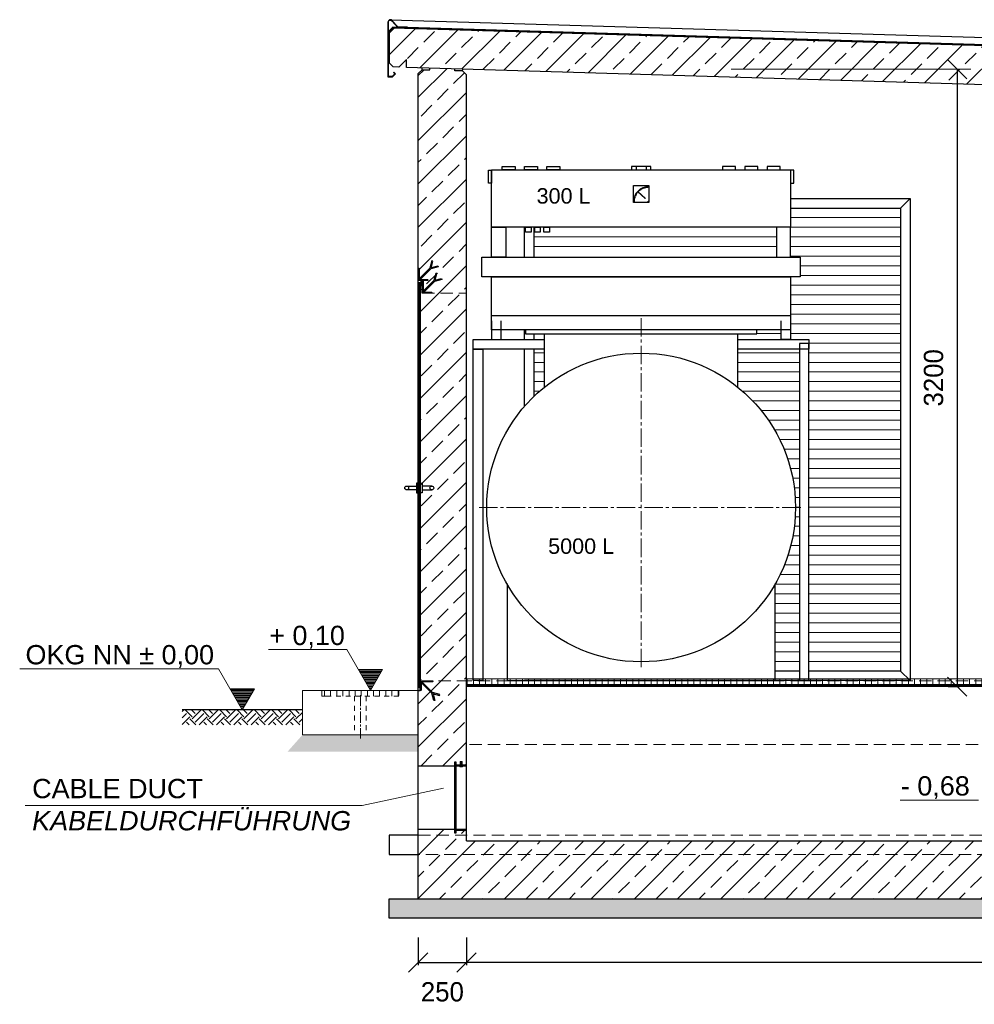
# Model space of a CAD drawing. Header units: millimetres. Extents: x -2787 to 131613, y -54195 to 30918.
# Tile 1 of 69: x -2065 to 2882, y -52186 to -47082. Entities that reach past the tile are written whole.
import ezdxf

# ---------------------------------------------------------------- set-up
doc = ezdxf.new("R2010")
doc.units = ezdxf.units.MM
for name, pattern in [('HIDDEN', [9.525, 6.35, -3.175]), ('JIS_02_1.0', [2, 1, -1]), ('MITTE2', [28.575, 19.05, -3.175, 3.175, -3.175])]:
    doc.linetypes.add(name, pattern=pattern)
doc.layers.add('Bemaßung', color=7, linetype='Continuous', lineweight=9)
for name, color, linetype in [('Beschriftung', 7, 'Continuous'), ('Generator 1 und 2', 5, 'Continuous'), ('Lagertank', 253, 'Continuous'), ('POL_Bema', 7, 'Continuous')]:
    doc.layers.add(name, color=color, linetype=linetype)
doc.styles.add('LBB3.5M1000', font='isocp.shx', dxfattribs={"height": 3.5})
doc.dimstyles.new('DIN', dxfattribs={"dimtxt": 2.5, "dimasz": 2.5, "dimexe": 1.25, "dimexo": 0.625, "dimtad": 1, "dimtih": 1, "dimdec": 4, "dimdsep": 46, "dimlunit": 6, "dimtxsty": 'Standard', "dimcen": 2.5, "dimadec": 0, "dimazin": 0, "dimtfac": 1, "dimtdec": 4, "dimtmove": 0, "dimatfit": 3, "dimfxl": 0, "dimtvp": 1, "dimtolj": 1, "dimtzin": 0, "dimarcsym": 0})

# ---------------------------------------------------------------- blocks, each defined once
blk = doc.blocks.new('_Oblique')
at = {"layer": 'POL_Bema', "color": 0, "lineweight": -2}
blk.add_line((-0.5, -0.5), (0.5, 0.5), dxfattribs=at)
blk = doc.blocks.new('*D236')
at = {"layer": 'Bemaßung', "color": 0, "lineweight": -2, "transparency": 16777216}
for p, q in [((2792.8, -47337.6), (2792.8, -50539.1)), ((2802.8, -47337.6), (2805.3, -47337.6)), ((2745.9, -50539.1), (2805.3, -50539.1))]:
    blk.add_line(p, q, dxfattribs=at)
at = {"layer": 'DEFPOINTS', "color": 0, "transparency": 16777216}
for p in [(2792.8, -47337.6), (2735.9, -50539.1), (2792.8, -50539.1)]:
    blk.add_point(p, dxfattribs=at)
at = {"layer": 'Bemaßung', "color": 0, "lineweight": -2, "transparency": 16777216, "xscale": 100, "yscale": 100, "zscale": 100}
for p, rotation in [((2792.8, -47337.6), 90), ((2792.8, -50539.1), 270)]:
    blk.add_blockref('_Oblique', p, dxfattribs=dict(at, rotation=rotation))
at = {"layer": 'Bemaßung', "color": 0, "transparency": 16777216, "insert": (2670.9, -48938.3), "char_height": 100, "attachment_point": 5, "rotation": 90}
blk.add_mtext('\\A1;3200', dxfattribs=at)
blk = doc.blocks.new('*D473')
at = {"layer": 'Bemaßung', "color": 0, "lineweight": -2, "transparency": 16777216}
for p, q in [((0, -51839.1), (0, -51982.1)), ((250, -51839.1), (250, -51982.1)), ((0, -51969.6), (250, -51969.6))]:
    blk.add_line(p, q, dxfattribs=at)
at = {"layer": 'DEFPOINTS', "color": 0, "transparency": 16777216}
for p in [(0, -51739.1), (250, -51739.1), (250, -51969.6)]:
    blk.add_point(p, dxfattribs=at)
at = {"layer": 'Bemaßung', "color": 0, "lineweight": -2, "transparency": 16777216, "xscale": 100, "yscale": 100, "zscale": 100, "rotation": 180}
blk.add_blockref('_Oblique', (0, -51969.6), dxfattribs=at)
at = {"layer": 'Bemaßung', "color": 0, "lineweight": -2, "transparency": 16777216, "xscale": 100, "yscale": 100, "zscale": 100}
blk.add_blockref('_Oblique', (250, -51969.6), dxfattribs=at)
at = {"layer": 'Bemaßung', "color": 0, "transparency": 16777216, "insert": (125, -52121.4), "char_height": 100, "attachment_point": 5}
blk.add_mtext('\\A1;250', dxfattribs=at)
blk = doc.blocks.new('*D470')
at = {"layer": 'Bemaßung', "color": 0, "lineweight": -2, "transparency": 16777216}
for p, q in [((250, -51839.1), (250, -51982.1)), ((6850, -51839.1), (6850, -51982.1)), ((6850, -51969.6), (250, -51969.6))]:
    blk.add_line(p, q, dxfattribs=at)
at = {"layer": 'DEFPOINTS', "color": 0, "transparency": 16777216}
for p in [(250, -51739.1), (6850, -51739.1), (250, -51969.6)]:
    blk.add_point(p, dxfattribs=at)
at = {"layer": 'Bemaßung', "color": 0, "lineweight": -2, "transparency": 16777216, "xscale": 100, "yscale": 100, "zscale": 100, "rotation": 180}
blk.add_blockref('_Oblique', (250, -51969.6), dxfattribs=at)
at = {"layer": 'Bemaßung', "color": 0, "lineweight": -2, "transparency": 16777216, "xscale": 100, "yscale": 100, "zscale": 100}
blk.add_blockref('_Oblique', (6850, -51969.6), dxfattribs=at)
at = {"layer": 'Bemaßung', "color": 0, "transparency": 16777216, "insert": (3550, -51869.6), "char_height": 100, "attachment_point": 5}
blk.add_mtext('\\A1;6.600', dxfattribs=at)

msp = doc.modelspace()

# ---------------------------------------------------------------- hatches: boundary and pattern name
at = {"lineweight": 5}
h = msp.add_hatch(dxfattribs=at)
h.set_pattern_fill('ANSI33', color=256, scale=25)
h.set_pattern_definition([(45, (3e-14, 32), (-112.2532, 112.2532), []), (45, (112.25, 32), (-112.2532, 112.2532), [79.375, -39.6875])])
h.paths.add_polyline_path([(-60, -47328.84255), (-60, -47288.84255), (-100, -47327.64255), (-129.94154, -47326.74431), (-149.93255, -47306.14458), (-149.93255, -47145.40653), (-129.94154, -47126.00626), (12329.94154, -47499.80276), (12349.93255, -47520.40249), (12349.93255, -47681.14053), (12329.94154, -47700.5408), (12300, -47699.64255), (12260, -47658.44255), (12260, -47698.44255)])
h = msp.add_hatch(dxfattribs=at)
h.set_pattern_fill('ANSI33', color=256, scale=25)
h.set_pattern_definition([(45, (5375, -29312.34), (-112.2532, 112.2532), []), (45, (5487.25, -29312.34), (-112.2532, 112.2532), [79.375, -39.6875])])
h.paths.add_polyline_path([(60.27275, -47332.45074), (190.32671, -47336.35236), (190.02698, -47346.34336), (230.00899, -47347.54282), (250, -47368.14255), (250, -50944.14255), (195, -50944.14255), (195, -50929.14255), (190, -50929.14255), (190, -50949.14255), (0, -50949.14255), (0, -47360.64255), (19.99101, -47341.24228), (59.97302, -47342.44174)])
h = msp.add_hatch(dxfattribs=at)
h.set_pattern_fill('ANSI33', color=256, scale=25)
h.paths.add_polyline_path([(12010, -51279.14255), (12010, -51299.14255), (12005, -51299.14255), (12005, -51284.14255), (11950, -51284.14255), (11950, -51339.14255), (7100, -51339.14255), (7100, -51239.14255), (6850, -51239.14255), (6850, -51339.14255), (250, -51339.14255), (250, -51284.14255), (195, -51284.14255), (195, -51299.14255), (190, -51299.14255), (190, -51279.14255), (0, -51279.14255), (0, -51639.14255), (12200, -51639.14255), (12200, -51279.14255)])
h.paths.add_polyline_path([(12200, -47696.64255), (11950, -47689.14255), (11950, -50944.14255), (12005, -50944.14255), (12005, -50929.14255), (12010, -50929.14255), (12010, -50949.14255), (12200, -50949.14255)])
h = msp.add_hatch(dxfattribs=at)
h.set_pattern_fill('ANSI31', color=256)
h.set_pattern_definition([(45, (11322.693, -54167.9128), (-2.245064, 2.245064), [])])
edge = h.paths.add_edge_path()
edge.add_line((50, -48434.14255), (0, -48434.14255))
edge.add_line((0, -48434.14255), (0, -48369.14255))
edge.add_line((0, -48369.14255), (2.5, -48369.14255))
edge.add_arc((2.5, -48371.64255), 2.5, 0, 90, ccw=False)
edge.add_line((5, -48371.64255), (5, -48424.14255))
edge.add_arc((10, -48424.14255), 5, 180, 270)
edge.add_line((10, -48429.14255), (47.5, -48429.14255))
edge.add_arc((47.5, -48431.64255), 2.5, 0, 90, ccw=False)
edge.add_line((50, -48431.64255), (50, -48434.14255))
h = msp.add_hatch(dxfattribs=at)
h.set_pattern_fill('ANSI31', color=256, scale=0.5)
h.set_pattern_definition([(45, (11848.9288, -32962.9177), (-1.12253202, 1.12253202), [])])
h.paths.add_polyline_path([(14, -48434.14255), (14, -48454.14255), (16, -48454.14255), (16, -48434.14255)])
h = msp.add_hatch(dxfattribs=at)
h.set_pattern_fill('ANSI31', color=256, angle=90)
h.set_pattern_definition([(135, (11322.693, -54167.9128), (-2.245064, -2.245064), [])])
edge = h.paths.add_edge_path()
edge.add_line((70, -48499.14255), (20, -48499.14255))
edge.add_line((20, -48499.14255), (20, -48434.14255))
edge.add_line((20, -48434.14255), (22.5, -48434.14255))
edge.add_arc((22.5, -48436.64255), 2.5, 0, 90, ccw=False)
edge.add_line((25, -48436.64255), (25, -48489.14255))
edge.add_arc((30, -48489.14255), 5, 180, 270)
edge.add_line((30, -48494.14255), (67.5, -48494.14255))
edge.add_arc((67.5, -48496.64255), 2.5, 0, 90, ccw=False)
edge.add_line((70, -48496.64255), (70, -48499.14255))
h = msp.add_hatch(dxfattribs=at)
h.set_pattern_fill('ANSI31', color=256)
h.set_pattern_definition([(45, (-2e-10, -20932.307), (-2.24506403, 2.24506403), [])])
h.paths.add_polyline_path([(10, -50544.14255), (0, -50544.14255), (0, -48444.14255), (10, -48444.14255)])
h = msp.add_hatch(dxfattribs=at)
h.set_pattern_fill('ANSI31', color=256, angle=90)
h.set_pattern_definition([(135, (11322.693, -54167.9128), (-2.245064, -2.245064), [])])
edge = h.paths.add_edge_path()
edge.add_line((10, -50559.14255), (10, -50509.14255))
edge.add_line((10, -50509.14255), (75, -50509.14255))
edge.add_line((75, -50509.14255), (75, -50511.64255))
edge.add_arc((72.5, -50511.64255), 2.5, -90, 0, ccw=False)
edge.add_line((72.5, -50514.14255), (20, -50514.14255))
edge.add_arc((20, -50519.14255), 5, 90, 180)
edge.add_line((15, -50519.14255), (15, -50556.64255))
edge.add_arc((12.5, -50556.64255), 2.5, 270, 360, ccw=False)
edge.add_line((12.5, -50559.14255), (10, -50559.14255))
at = {"linetype": 'JIS_02_1.0', "lineweight": 5, "ltscale": 25}
h = msp.add_hatch(dxfattribs=at)
h.set_pattern_fill('ANSI31', color=256, scale=10, angle=45)
h.paths.add_polyline_path([(251, -50529.14255), (6849, -50529.14255), (6849, -50499.14255), (251, -50499.14255)])
h = msp.add_hatch(dxfattribs=at)
h.set_pattern_fill('ANSI31', color=256, scale=10, angle=45)
h.set_pattern_definition([(90, (12500, -50574.143), (-31.75, 5e-15), [])])
h.paths.add_polyline_path([(-101, -50589.14255), (-499, -50589.14255), (-499, -50559.14255), (-101, -50559.14255)])
at = {"lineweight": 5}
h = msp.add_hatch(dxfattribs=at)
h.set_pattern_fill('ANSI31', color=256, angle=90)
h.paths.add_polyline_path([(6850, -50529.14255), (250, -50529.14255), (250, -50534.14255), (6850, -50534.14255)])
h = msp.add_hatch(dxfattribs=at)
h.set_pattern_fill('NET3', color=256, scale=0.5)
h.paths.add_polyline_path([(250, -50534.14255), (6850, -50534.14255), (6850, -50539.14255), (250, -50539.14255)])
h = msp.add_hatch()
h.set_pattern_fill('EARTH', color=256, scale=10, angle=45)
h.set_pattern_definition([(45, (-600, -26582.83), (7e-15, 89.80256), [63.5, -63.5]), (45, (-616.84, -26565.99), (7e-15, 89.80256), [63.5, -63.5]), (45, (-633.676, -26549.15), (7e-15, 89.80256), [63.5, -63.5]), (135, (-633.676, -26537.926), (-89.80256, 7e-15), [63.5, -63.5]), (135, (-616.84, -26521.09), (-89.80256, 7e-15), [63.5, -63.5]), (135, (-600, -26504.25), (-89.80256, 7e-15), [63.5, -63.5])])
h.paths.add_polyline_path([(-600, -50659.14255), (-1223.98846, -50659.14255), (-1223.98846, -50736.48562), (-600, -50736.48562)])
at = {"layer": 'Bemaßung', "lineweight": 5}
h = msp.add_hatch(dxfattribs=at)
h.set_pattern_fill('GRAVEL', color=256)
h.set_pattern_definition([(228.0127875, (10968.288, -24805.4278), (-203.20000002, -228.59999999), [3.417214, -338.304836]), (184.969741, (10966.002, -24807.9678), (304.79999988, 25.400001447), [5.864047, -580.54049]), (132.510447, (10960.16, -24808.4758), (254.00000011, -279.3999999), [4.134815, -409.347228]), (267.273689, (10950.254, -24814.8258), (25.400000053, 507.999999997), [5.340045, -528.664374]), (292.833654, (10950, -24820.1598), (-127.00000001, 304.799999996), [5.236337, -518.398077]), (357.273689, (10952.032, -24824.9858), (-507.999999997, 25.400000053), [5.340045, -528.664374]), (37.6942405, (10957.366, -24825.2398), (-330.199999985, -254.00000002), [7.061937, -699.131153]), (72.2553284, (10962.954, -24820.9218), (177.800000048, 558.799999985), [6.667195, -660.052566]), (121.4295656, (10964.986, -24814.5718), (-203.20000003, 330.19999998), [5.35813, -530.455457]), (175.236358, (10962.192, -24809.9998), (279.4, -25.40000004), [6.117133, -299.73937]), (222.3974378, (10956.096, -24809.4918), (-304.79999999, -279.40000001), [7.91078, -783.167725]), (138.814075, (10975.4, -24815.0798), (-177.79999999, 152.40000001), [2.700045, -267.305658]), (171.4692344, (10973.368, -24813.3018), (330.20000001, -50.79999994), [5.13682, -508.54639]), (225, (10968.288, -24812.54), (-4e-15, -25.4), [3.592093, -32.32893]), (203.19859, (10966.51, -24809.4918), (127, 50.8), [1.934413, -191.506224]), (291.80141, (10964.732, -24810.254), (-25.4, 76.2), [2.735656, -134.04753]), (30.963757, (10965.748, -24812.7938), (76.2, 50.8), [4.443197, -143.662982]), (161.56505, (10969.558, -24810.508), (50.8, -25.4), [3.212871, -77.108981]), (16.3895403, (10950, -24810.2538), (254, 76.2), [4.50088, -445.588267]), (70.346176, (10954.318, -24808.9838), (-101.60000001, -279.4), [3.77599, -373.822157]), (293.19859, (10969.558, -24805.4278), (-50.8, 127), [3.8688, -189.571836]), (343.6104597, (10971.082, -24808.9838), (-254.000000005, 76.19999998), [4.50088, -445.588267]), (339.443955, (10950, -24826.0018), (-127, 50.8), [4.340352, -212.677343]), (294.7751406, (10954.064, -24827.5258), (-127.00000015, 279.39999993), [3.636721, -360.035934]), (66.80141, (10969.812, -24830.8278), (50.8, 127), [3.8688, -189.571836]), (17.3540246, (10971.336, -24827.2718), (-330.19999999, -101.60000002), [4.257827, -421.52376]), (69.443955, (10957.366, -24830.8278), (-50.8, -127), [2.170176, -214.84752]), (101.309932, (10968.288, -24830.828), (-25.4, 101.6), [1.295146, -128.21995]), (165.963757, (10968.034, -24829.558), (76.2, -25.4), [5.236337, -99.490546]), (186.009006, (10962.954, -24828.2878), (254, 25.400000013), [4.85267, -480.413649]), (303.690068, (10965.748, -24815.08), (-25.4, 50.8), [3.663239, -87.917764]), (353.1572266, (10967.78, -24818.1278), (431.800000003, -50.799999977), [6.395568, -633.16009]), (60.945396, (10974.13, -24818.8898), (-101.6, -177.8), [2.615082, -258.893923]), (90, (10975.4, -24816.604), (-25.4, 25.4), [1.524, -23.876]), (120.256437, (10962.446, -24827.5258), (101.59999999, -177.80000001), [3.52867, -349.339408]), (48.0127875, (10960.668, -24824.4778), (203.20000002, 228.59999999), [6.834429, -334.887622]), (0, (10965.24, -24819.398), (25.4, 25.4), [6.604, -18.796]), (325.3048465, (10971.844, -24819.3978), (254.0000001, -177.79999986), [4.016096, -397.593167]), (254.054604, (10975.146, -24821.6838), (-25.4, -101.6), [3.69829, -181.2165]), (207.6459754, (10974.13, -24825.2398), (-482.600000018, -253.999999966), [6.02145, -596.124644]), (175.4260787, (10968.796, -24828.0338), (-330.2, 25.4), [6.370295, -630.658465])])
h.paths.add_polyline_path([(-600, -50789.14255), (-677.3385, -50876.17145), (0, -50876.17145), (0, -50789.14255)])
at = {"layer": 'Beschriftung', "lineweight": 5}
h = msp.add_hatch(dxfattribs=at)
h.set_pattern_fill('LINE', color=256, scale=2)
h.set_pattern_definition([(0, (-497.397, -18315.997), (0, 6.35), [])])
h.paths.add_polyline_path([(-247.39693, -50559.14255), (-310.09049, -50450.55412), (-184.70337, -50450.55412)])
h = msp.add_hatch(dxfattribs=at)
h.set_pattern_fill('LINE', color=256, scale=2)
h.set_pattern_definition([(0, (12861.994, -18415.997), (0, 6.35), [])])
h.paths.add_polyline_path([(-911.99423, -50659.14255), (-849.30067, -50550.55412), (-974.68779, -50550.55412)])
h = msp.add_hatch(dxfattribs=at)
h.set_pattern_fill('BETON_UNBEWEHRT', color=256, scale=200, angle=90, pattern_type=2)
h.set_pattern_definition([(135, (2e-15, 35.355), (-35.35534, -35.35534), [25, -12.5])])
h.paths.add_polyline_path([(12350, -51639.14255), (-150, -51639.14255), (-150, -51739.14255), (12350, -51739.14255)])

# ---------------------------------------------------------------- linework, layer by layer
for p, q in [((-144.93308, -47081.88932), (12349.93255, -47456.73529)), ((-154.93308, -47143.29193), (-131.90578, -47120.94509)), ((-129.94154, -47126.00626), (-149.93255, -47145.40653)), ((-149.93255, -47145.40653), (-149.93255, -47306.14458)), ((12349.93255, -47495.40024), (-131.90578, -47120.94509)), ((12329.94154, -47499.80276), (-129.94154, -47126.00626)), ((-54.91808, -47121.25382), (12349.93255, -47493.39934)), ((-149.93255, -47306.14458), (-154.93308, -47306.14458)), ((-149.93255, -47306.14458), (-129.94154, -47326.74431)), ((-60, -47288.84255), (-100, -47327.64255)), ((-60, -47328.84255), (-60, -47288.84255)), ((-100, -47327.64255), (-129.94154, -47326.74431)), ((12260, -47698.44255), (-60, -47328.84255)), ((19.99101, -47341.24228), (0, -47360.64255)), ((0, -51639.14255), (0, -47360.64255)), ((19.99101, -47341.24228), (20.29074, -47331.25128)), ((19.99101, -47341.24228), (59.97302, -47342.44174)), ((59.97302, -47342.44174), (60.27275, -47332.45074)), ((190.02698, -47346.34336), (190.32671, -47336.35236)), ((230.00899, -47347.54282), (190.02698, -47346.34336)), ((230.00899, -47347.54282), (230.30872, -47337.55182)), ((250, -47368.14255), (230.00899, -47347.54282)), ((250, -51339.14255), (250, -47368.14255)), ((2550, -48008.00016), (2500, -48058.00016)), ((2500, -50458.00016), (2550, -50508.00016)), ((0, -50559.14255), (10, -50559.14255)), ((-600, -50659.14255), (-1223.98846, -50659.14255)), ((250, -51339.14255), (6850, -51339.14255))]:
    msp.add_line(p, q)
at = {"lineweight": 13}
for p, q in [((1929.99997, -48108.00016), (2500, -48108.00016)), ((600, -48158.00016), (604.06621, -48158.00016)), ((631.99069, -48158.00016), (651.52858, -48158.00016)), ((679.45306, -48158.00016), (1856.33147, -48158.00016)), ((1929.99997, -48158.00016), (2500, -48158.00016)), ((600, -48208.00016), (1856.33147, -48208.00016)), ((1929.99997, -48208.00016), (2500, -48208.00016)), ((600, -48258.00016), (1856.33147, -48258.00016)), ((1929.99997, -48258.00016), (2500, -48258.00016)), ((1929.99997, -48308.00016), (2500, -48308.00016)), ((1979.99997, -48358.00016), (2500, -48358.00016)), ((1979.99997, -48408.00016), (2500, -48408.00016)), ((1929.99997, -48458.00016), (2500, -48458.00016)), ((1929.99997, -48508.00016), (2500, -48508.00016)), ((1929.99997, -48558.00016), (2500, -48558.00016)), ((1929.99997, -48608.00016), (2500, -48608.00016)), ((1929.99997, -48658.00016), (2500, -48658.00016)), ((1754.99997, -48708.00016), (1879.99997, -48708.00016)), ((1929.99997, -48708.00016), (2500, -48708.00016)), ((2024.99995, -48758.00016), (2500, -48758.00016)), ((600, -48808.00016), (654.99997, -48808.00016)), ((1654.99997, -48808.00016), (1974.99995, -48808.00016)), ((2024.99995, -48808.00016), (2500, -48808.00016)), ((600, -48858.00016), (654.99997, -48858.00016)), ((1654.99997, -48858.00016), (1974.99995, -48858.00016)), ((2024.99995, -48858.00016), (2500, -48858.00016)), ((600, -48908.00016), (654.99997, -48908.00016)), ((1654.99997, -48908.00016), (1974.99995, -48908.00016)), ((2024.99995, -48908.00016), (2500, -48908.00016)), ((600, -48958.00016), (654.99997, -48958.00016)), ((1654.99997, -48958.00016), (1974.99995, -48958.00016)), ((2024.99995, -48958.00016), (2500, -48958.00016)), ((600, -49008.00016), (628.47106, -49008.00016)), ((1681.52888, -49008.00016), (1974.99995, -49008.00016)), ((2024.99995, -49008.00016), (2500, -49008.00016)), ((1733.75973, -49058.00016), (1974.99995, -49058.00016)), ((2024.99995, -49058.00016), (2500, -49058.00016)), ((1777.64997, -49108.00016), (1974.99995, -49108.00016)), ((2024.99995, -49108.00016), (2500, -49108.00016)), ((1814.86601, -49158.00016), (1974.99995, -49158.00016)), ((2024.99995, -49158.00016), (2500, -49158.00016)), ((1846.48631, -49208.00016), (1974.99995, -49208.00016)), ((2024.99995, -49208.00016), (2500, -49208.00016)), ((1873.25029, -49258.00016), (1974.99995, -49258.00016)), ((2024.99995, -49258.00016), (2500, -49258.00016)), ((1895.68457, -49308.00016), (1974.99995, -49308.00016)), ((2024.99995, -49308.00016), (2500, -49308.00016)), ((1914.1731, -49358.00016), (1974.99995, -49358.00016)), ((2024.99995, -49358.00016), (2500, -49358.00016)), ((1928.99868, -49408.00016), (1974.99995, -49408.00016)), ((2024.99995, -49408.00016), (2500, -49408.00016)), ((1940.36878, -49458.00016), (1974.99995, -49458.00016)), ((2024.99995, -49458.00016), (2500, -49458.00016)), ((1948.43197, -49508.00016), (1974.99995, -49508.00016)), ((2024.99995, -49508.00016), (2500, -49508.00016)), ((1953.28845, -49558.00016), (1974.99995, -49558.00016)), ((1954.99664, -49608.00016), (1974.99995, -49608.00016)), ((2024.99995, -49558.00016), (2500, -49558.00016)), ((2024.99995, -49608.00016), (2500, -49608.00016)), ((1953.57672, -49658.00016), (1974.99995, -49658.00016)), ((2024.99995, -49658.00016), (2500, -49658.00016)), ((1949.01193, -49708.00016), (1974.99995, -49708.00016)), ((2024.99995, -49708.00016), (2500, -49708.00016)), ((1941.24749, -49758.00016), (1974.99995, -49758.00016)), ((2024.99995, -49758.00016), (2500, -49758.00016)), ((1930.18725, -49808.00016), (1974.99995, -49808.00016)), ((2024.99995, -49808.00016), (2500, -49808.00016)), ((1915.68748, -49858.00016), (1974.99995, -49858.00016)), ((2024.99995, -49858.00016), (2500, -49858.00016)), ((1897.5467, -49908.00016), (1974.99995, -49908.00016)), ((2024.99995, -49908.00016), (2500, -49908.00016)), ((1875.48995, -49958.00016), (1974.99995, -49958.00016)), ((2024.99995, -49958.00016), (2500, -49958.00016)), ((1849.14403, -50008.00016), (1974.99995, -50008.00016)), ((2024.99995, -50008.00016), (2500, -50008.00016)), ((1849.99997, -50058.00016), (1974.99995, -50058.00016)), ((2024.99995, -50058.00016), (2500, -50058.00016)), ((1849.99997, -50108.00016), (1974.99995, -50108.00016)), ((2024.99995, -50108.00016), (2500, -50108.00016)), ((1849.99997, -50158.00016), (1974.99995, -50158.00016)), ((2024.99995, -50158.00016), (2500, -50158.00016)), ((1849.99997, -50208.00016), (1974.99995, -50208.00016)), ((2024.99995, -50208.00016), (2500, -50208.00016)), ((1849.99997, -50258.00016), (1974.99995, -50258.00016)), ((2024.99995, -50258.00016), (2500, -50258.00016)), ((1849.99997, -50308.00016), (1974.99995, -50308.00016)), ((2024.99995, -50308.00016), (2500, -50308.00016)), ((1849.99997, -50358.00016), (1974.99995, -50358.00016)), ((2024.99995, -50358.00016), (2500, -50358.00016)), ((1849.99997, -50408.00016), (1974.99995, -50408.00016)), ((2024.99995, -50408.00016), (2500, -50408.00016))]:
    msp.add_line(p, q, dxfattribs=at)
at = {"lineweight": 50}
for p, q in [((13.94262, -48444.14255), (13.94262, -48454.14255)), ((16.1451, -48454.14255), (19.93771, -48454.14255))]:
    msp.add_line(p, q, dxfattribs=at)
at = {"linetype": 'HIDDEN', "lineweight": 18, "ltscale": 10}
for p, q in [((20, -48499.14255), (250, -48499.14255)), ((10, -50509.14255), (250, -50509.14255)), ((6850, -50509.11958), (250, -50509.11958)), ((7100, -50539.14255), (250, -50539.14255)), ((11950, -50839.14255), (250, -50839.14255)), ((0, -51309.14255), (12200, -51309.14255)), ((12200, -51409.14255), (0, -51409.14255))]:
    msp.add_line(p, q, dxfattribs=at)
at = {"linetype": 'MITTE2', "lineweight": 18, "ltscale": 5}
for p, q in [((1154.99997, -48628.96743), (1154.99997, -50450.12259)), ((315.17918, -49610.3018), (1994.82077, -49610.3018))]:
    msp.add_line(p, q, dxfattribs=at)
at = {"linetype": 'JIS_02_1.0', "lineweight": 5, "ltscale": 25}
for p, q in [((-500, -50559.14255), (-500, -50589.14255)), ((-100, -50559.14255), (-100, -50589.14255)), ((-500, -50589.14255), (-470, -50589.14255)), ((-330.15, -50589.14255), (-330.15, -50789.14255)), ((-269.85, -50589.14255), (-269.85, -50789.14255)), ((-100, -50589.14255), (-130, -50589.14255))]:
    msp.add_line(p, q, dxfattribs=at)
at = {"linetype": 'MITTE2', "lineweight": 5, "ltscale": 3}
msp.add_line((-300, -50583.02449), (-300, -50808.15975), dxfattribs=at)
at = {"lineweight": 5}
for p, q in [((217.2546, -50929.08761), (217.2546, -50944.14255)), ((226.4954, -50927.83761), (218.5046, -50927.83761)), ((219.00626, -50931.64255), (219.87805, -50931.13922)), ((219.00626, -50949.14255), (219.00626, -50931.64255)), ((219.00626, -50931.64255), (225.99374, -50931.64255)), ((222.5, -50929.02892), (219.87805, -50930.5427)), ((219.87805, -50930.5427), (219.87805, -50949.14255)), ((219.87805, -50931.13922), (225.12195, -50931.13922)), ((222.5, -50929.02892), (225.12195, -50930.5427)), ((225.12195, -50930.5427), (225.12195, -50949.14255)), ((225.99374, -50931.64255), (225.12195, -50931.13922)), ((225.99374, -50949.14255), (225.99374, -50931.64255)), ((227.7454, -50944.14255), (227.7454, -50929.08761)), ((215.89181, -50949.14255), (215.89181, -50953.42974)), ((215.89181, -50949.14255), (229.10819, -50949.14255)), ((217.0498, -50954.03763), (215.89181, -50953.42974)), ((217.04965, -50954.03751), (227.95096, -50954.03751)), ((219.38821, -50949.14255), (219.38821, -50953.33857)), ((225.61179, -50949.14255), (225.61179, -50953.33857)), ((227.9509, -50954.03763), (229.10819, -50953.43008)), ((229.10819, -50949.14255), (229.10819, -50953.43008))]:
    msp.add_line(p, q, dxfattribs=at)
at = {"linetype": 'MITTE2', "lineweight": 18, "ltscale": 0.2}
msp.add_line((222.5, -50925.8549), (222.5, -50955.91217), dxfattribs=at)
for points in [[(-120.79095, -47362.4555), (-134.93308, -47376.59764), (-154.93308, -47376.59764), (-154.93308, -47093.88932, -0.679078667), (-137.65316, -47087.03347), (-104.95557, -47121.75359), (-54.97805, -47123.25292), (-54.91808, -47121.25382), (-104.06754, -47119.77933), (-136.19717, -47085.6623, 0.679078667), (-156.93308, -47093.88932), (-156.93308, -47378.59764), (-134.10466, -47378.59764), (-117.96252, -47362.4555), (-126.4478, -47353.97022), (-127.86202, -47355.38443)], [(50, -48434.14255), (0, -48434.14255), (0, -48369.14255), (2.5, -48369.14255, -0.4142135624), (5, -48371.64255), (5, -48424.14255, 0.4142135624), (10, -48429.14255), (47.5, -48429.14255, -0.4142135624), (50, -48431.64255)], [(70, -48499.14255), (20, -48499.14255), (20, -48434.14255), (22.5, -48434.14255, -0.4142135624), (25, -48436.64255), (25, -48489.14255, 0.4142135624), (30, -48494.14255), (67.5, -48494.14255, -0.4142135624), (70, -48496.64255)], [(10, -50559.14255), (10, -50509.14255), (75, -50509.14255), (75, -50511.64255, -0.4142135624), (72.5, -50514.14255), (20, -50514.14255, 0.4142135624), (15, -50519.14255), (15, -50556.64255, -0.4142135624), (12.5, -50559.14255)]]:
    msp.add_lwpolyline(points, format="xyb", close=True)
for points in [[(1929.99997, -48008.00016), (2550, -48008.00016), (2550, -50508.00016), (550, -50508.00016)], [(1929.99997, -48058.00016), (2500, -48058.00016), (2500, -50458.00016), (2024.99995, -50458.00016)], [(550, -48313.47506), (550, -48156.95216)], [(600, -48313.47506), (600, -48156.95216)], [(65.72274, -48372.66246), (76.28355, -48333.24897), (70.48799, -48331.69605), (60.34328, -48369.55663)], [(65.72274, -48372.66246), (8.58579, -48429.79941), (4.34315, -48425.55677), (60.34328, -48369.55663)], [(67.27565, -48366.8669), (100.89358, -48357.85901), (102.4465, -48363.65456), (64.58592, -48373.79927)], [(85.72274, -48437.66246), (28.58579, -48494.79941), (24.34315, -48490.55677), (80.34328, -48434.55663)], [(85.72274, -48437.66246), (96.28355, -48398.24897), (90.48799, -48396.69605), (80.34328, -48434.55663)], [(87.27565, -48431.8669), (120.89358, -48422.85901), (122.4465, -48428.65456), (84.58592, -48438.79927)], [(550, -48740.30183), (550, -48690.30183)], [(600, -48740.30183), (600, -48710.30183)], [(550, -49086.8756), (550, -48790.30183)], [(600, -49034.1291), (600, -48790.30183)], [(-59.79319, -49499.14255), (-9.79319, -49499.14255), (-9.79319, -49519.14255), (-59.79319, -49519.14255)], [(70.20681, -49499.14255), (20.20681, -49499.14255), (20.20681, -49519.14255), (70.20681, -49519.14255)], [(1974.99995, -50458.00016), (1849.99997, -50458.00016)], [(71.48009, -50574.86529), (14.34315, -50517.72834), (18.58579, -50513.4857), (74.58592, -50569.48584)], [(77.27565, -50576.4182), (86.28355, -50610.03614), (80.48799, -50611.58905), (70.34328, -50573.72848)], [(71.48009, -50574.86529), (110.89358, -50585.4261), (112.4465, -50579.63055), (74.58592, -50569.48584)], [(0, -50949.14255), (190, -50949.14255)], [(195, -50944.14255), (250, -50944.14255)], [(195, -50949.14255), (250, -50949.14255)], [(190, -51279.14255), (0, -51279.14255)], [(250, -51279.14255), (195, -51279.14255)], [(250, -51284.14255), (195, -51284.14255)], [(-5, -51309.14255), (-150, -51309.14255), (-150, -51409.14255), (0, -51409.14255)]]:
    msp.add_lwpolyline(points)
for points in [[(14, -48434.14255), (14, -48454.14255), (16, -48454.14255), (16, -48434.14255)], [(10, -50544.14255), (0, -50544.14255), (0, -48444.14255), (10, -48444.14255)], [(-9.79319, -49534.14255), (0.20681, -49534.14255), (0.20681, -49484.14255), (-9.79319, -49484.14255)], [(20.20681, -49534.14255), (10.20681, -49534.14255), (10.20681, -49484.14255), (20.20681, -49484.14255)], [(6850, -50529.14255), (250, -50529.14255), (250, -50534.14255), (6850, -50534.14255)], [(250, -50534.14255), (6850, -50534.14255), (6850, -50539.14255), (250, -50539.14255)], [(195, -51299.14255), (190, -51299.14255), (190, -50929.14255), (195, -50929.14255)], [(-150, -51639.14255), (12350, -51639.14255), (12350, -51739.14255), (-150, -51739.14255)]]:
    msp.add_lwpolyline(points, close=True)
at = {"lineweight": 50}
msp.add_lwpolyline([(16, -48444.14255), (19.93771, -48444.14255), (19.93771, -48458.77529), (16, -48458.77529)], dxfattribs=at)
at = {"lineweight": 18}
msp.add_lwpolyline([(251, -50529.14255), (6849, -50529.14255), (6849, -50499.14255), (251, -50499.14255)], close=True, dxfattribs=at)
at = {"lineweight": 5}
msp.add_lwpolyline([(0, -50789.14255), (-600, -50789.14255), (-600, -50559.14255), (0, -50559.14255)], close=True, dxfattribs=at)
at = {"linetype": 'JIS_02_1.0', "lineweight": 5, "ltscale": 25}
msp.add_lwpolyline([(-101, -50589.14255), (-499, -50589.14255), (-499, -50559.14255), (-101, -50559.14255)], close=True, dxfattribs=at)
for centre in [(-59.79319, -49509.14255), (70.20681, -49509.14255)]:
    msp.add_circle(centre, 10)
at = {"lineweight": 5}
for centre, radius, start, end in [((218.5046, -50929.08761), 1.25, 90, 180), ((226.4954, -50929.08761), 1.25, 0, 90), ((217.64001, -50951.4306), 2.58733, 227.50306651, 312.50257014), ((222.5, -50947.07618), 6.99279, 243.5750682, 296.42492441), ((227.36069, -50951.4306), 2.58733, 227.49745995, 312.4969635)]:
    msp.add_arc(centre, radius, start, end, dxfattribs=at)
at = {"lineweight": 50}
msp.add_spline([(13.94262, -48449.14255), (11.21837, -48449.56373), (10.50862, -48451.16127), (10.08719, -48453.49104), (10.53079, -48455.13297), (12.06125, -48457.30739), (14.30145, -48457.08545), (15.65444, -48455.57668), (16.18678, -48453.93475), (16.12021, -48448.52095), (16.03148, -48444.12773)], degree=3, dxfattribs=at)
at = {"layer": 'Bemaßung'}
msp.add_line((2863.35419, -47337.55182), (1621.59234, -47337.55182), dxfattribs=at)
at = {"layer": 'Beschriftung', "lineweight": 5}
for p, q in [((-369.92876, -50346.9112), (-775.51441, -50346.9112)), ((-247.39693, -50559.14255), (-369.92876, -50346.9112)), ((-1034.52606, -50446.9112), (-2065.37932, -50446.9112)), ((-911.99423, -50659.14255), (-1034.52606, -50446.9112)), ((-310.09049, -50450.55412), (-184.70337, -50450.55412)), ((-184.70337, -50450.55412), (-247.39693, -50559.14255)), ((-974.68779, -50550.55412), (-849.30067, -50550.55412)), ((-849.30067, -50550.55412), (-911.99423, -50659.14255)), ((-290.87165, -51154.93813), (130.38457, -51065.96425)), ((2903.50834, -51126.9112), (2497.92269, -51126.9112)), ((-2037.37589, -51154.93813), (-290.87165, -51154.93813))]:
    msp.add_line(p, q, dxfattribs=at)
at = {"layer": 'Generator 1 und 2'}
for p, q in [((379.99997, -48740.30183), (429.99997, -48740.30183)), ((1929.99997, -48740.30183), (1879.99997, -48740.30183))]:
    msp.add_line(p, q, dxfattribs=at)
at = {"layer": 'Lagertank'}
for p, q in [((1128.50707, -47843.7071), (1128.50707, -47859.30183)), ((1181.49287, -47843.7071), (1181.49287, -47859.30183)), ((1134.91716, -47974.82539), (1138.45927, -47977.79757)), ((1139.36617, -47969.97015), (1142.63576, -47973.23974)), ((1144.22141, -47965.52114), (1147.19359, -47969.06325)), ((1149.44593, -47961.51222), (1152.09809, -47965.2999)), ((1154.99997, -47957.97391), (1157.31192, -47961.97832)), ((1160.84126, -47954.93312), (1162.79541, -47959.1238)), ((1166.92535, -47952.41301), (1168.50682, -47956.75805)), ((1173.20593, -47950.43276), (1174.40268, -47954.89909)), ((1179.63519, -47949.00742), (1180.43812, -47953.56107)), ((1186.16422, -47948.14786), (1186.56722, -47952.75416)), ((1192.74332, -47952.4845), (1192.74332, -47947.86061)), ((1192.74332, -47947.86061), (1192.74332, -47952.4845)), ((1117.25663, -48023.3473), (1121.88052, -48023.3473)), ((1117.54388, -48016.7682), (1122.15018, -48017.1712)), ((1118.40344, -48010.23917), (1122.95709, -48011.0421)), ((1119.82878, -48003.8099), (1124.29512, -48005.00666)), ((1121.80903, -47997.52933), (1126.15407, -47999.11079)), ((1124.32914, -47991.44524), (1128.51982, -47993.39939)), ((1127.36993, -47985.60395), (1131.37434, -47987.9159)), ((1130.90824, -47980.04991), (1134.69592, -47982.70207)), ((379.99997, -48614.46764), (1929.99997, -48614.46764)), ((379.99997, -48642.965), (379.99997, -48740.30183)), ((429.99997, -48740.30183), (429.99997, -48642.965)), ((1879.99997, -48740.30183), (1879.99997, -48642.965)), ((1929.99997, -48642.965), (1929.99997, -48740.30183)), ((654.99997, -48985.80204), (654.99997, -48710.30183)), ((1654.99997, -48710.30183), (1654.99997, -48985.80204))]:
    msp.add_line(p, q, dxfattribs=at)
for points in [[(379.99997, -47861.3786), (379.99997, -47928.88171), (364.40525, -47928.88171), (364.40525, -47861.3786)], [(502.43736, -47859.30183), (434.93425, -47859.30183), (434.93425, -47843.7071), (502.43736, -47843.7071)], [(618.17764, -47859.30183), (550.67452, -47859.30183), (550.67452, -47843.7071), (618.17764, -47843.7071)], [(733.91791, -47859.30183), (666.41479, -47859.30183), (666.41479, -47843.7071), (733.91791, -47843.7071)], [(1105.44024, -47859.30183), (1204.55971, -47859.30183), (1204.55971, -47843.7071), (1105.44024, -47843.7071)], [(1576.08204, -47859.30183), (1643.58515, -47859.30183), (1643.58515, -47843.7071), (1576.08204, -47843.7071)], [(1691.82231, -47859.30183), (1759.32543, -47859.30183), (1759.32543, -47843.7071), (1691.82231, -47843.7071)], [(1807.56258, -47859.30183), (1875.0657, -47859.30183), (1875.0657, -47843.7071), (1807.56258, -47843.7071)], [(1929.99997, -47861.3786), (1929.99997, -47928.88171), (1945.5947, -47928.88171), (1945.5947, -47861.3786)], [(1114.68687, -47941.94676), (1195.31308, -47941.94676), (1195.31308, -48029.26114), (1114.68687, -48029.26114)], [(379.99997, -48156.95216), (453.66848, -48156.95216), (453.66848, -48313.47506), (379.99997, -48313.47506)], [(556.60384, -48156.95216), (584.52832, -48156.95216), (584.52832, -48183.1221), (556.60384, -48183.1221)], [(604.06621, -48156.95216), (631.99069, -48156.95216), (631.99069, -48183.1221), (604.06621, -48183.1221)], [(651.52858, -48156.95216), (679.45306, -48156.95216), (679.45306, -48183.1221), (651.52858, -48183.1221)], [(1929.99997, -48156.95216), (1856.33147, -48156.95216), (1856.33147, -48313.47506), (1929.99997, -48313.47506)], [(329.99997, -48313.47506), (1979.99997, -48313.47506), (1979.99997, -48415.00012), (329.99997, -48415.00012)], [(379.99997, -48415.00012), (1929.99997, -48415.00012), (1929.99997, -48690.30183), (379.99997, -48690.30183)], [(554.99997, -48710.30183), (1754.99997, -48710.30183), (1754.99997, -48690.30183), (554.99997, -48690.30183)], [(285, -48790.30183), (335, -48790.30183), (335, -50508.00016), (285, -50508.00016)], [(2024.99995, -48760.30183), (1974.99995, -48760.30183), (1974.99995, -50508.00016), (2024.99995, -50508.00016)]]:
    msp.add_lwpolyline(points, close=True, dxfattribs=at)
for points in [[(814.99997, -47859.30183), (1929.99997, -47859.30183), (1929.99997, -48156.95216), (379.99997, -48156.95216), (379.99997, -47859.30183), (814.99997, -47859.30183)], [(1177.32822, -48008.56883), (1138.65538, -47972.96368), (1138.07121, -47973.59818), (1176.74405, -48009.20333)], [(654.99997, -48790.30183), (285, -48790.30183), (285, -48740.30183), (654.99997, -48740.30183)], [(1654.99997, -48740.30183), (2024.99995, -48740.30183), (2024.99995, -48790.30183), (1654.99997, -48790.30183)], [(459.99997, -50006.50246), (459.99997, -50508.00016), (1849.99997, -50508.00016), (1849.99997, -50006.50246)]]:
    msp.add_lwpolyline(points, dxfattribs=at)
for centre, radius in [((1192.74332, -48023.3473), 1.56194), ((1154.99997, -49610.3018), 799.99997)]:
    msp.add_circle(centre, radius, dxfattribs=at)
msp.add_arc((1192.74332, -48023.3473), 75.48669, 90, 180, dxfattribs=at)

# ---------------------------------------------------------------- texts
at = {"char_height": 80, "attachment_point": 5, "style": 'LBB3.5M1000'}
for s, insert in [('{\\fArial|b0|i0|c0|p34;300 L}', (753.12526, -47995.74535)), ('{\\fArial|b0|i0|c0|p34;5000 L}', (844.08151, -49811.31047))]:
    msp.add_mtext_dynamic_manual_height_columns(s, width=358.4754911, gutter_width=17.5, heights=[114.00748], dxfattribs=dict(at, insert=insert))
at = {"layer": 'Beschriftung', "char_height": 100, "attachment_point": 1, "style": 'LBB3.5M1000'}
for s, width, insert in [('{\\fArial|b0|i0|c0|p34;+ 0,10}', 884.5236077, (-772.45866, -50223.44599)), ('{\\fArial|b0|i0|c0|p34;OKG NN %%P 0,00}', 993.9631465, (-2035.381, -50323.44599)), ('{\\fArial|b0|i0|c0|p34;CABLE DUCT\\P\\fArial|b0|i1|c0|p34;KABELDURCHFÜHRUNG}', 1678.6331875, (-2000.71438, -51017.28746)), ('{\\fArial|b0|i0|c0|p34;- 0,68}', 884.5236077, (2500.97843, -51003.44599))]:
    msp.add_mtext_dynamic_manual_height_columns(s, width=width, gutter_width=17.5, heights=[0], dxfattribs=dict(at, insert=insert))

# ---------------------------------------------------------------- dimensions: what is measured, and where the dimension line sits
at = {"layer": 'Bemaßung'}
dim = msp.add_linear_dim(base=(2792.82789, -50539.14255), p1=(2792.82789, -47337.55182), p2=(2735.87946, -50539.14255), angle=90, text='3200', dimstyle='DIN', override={"dimscale": 10, "dimtxt": 10, "dimasz": 10, "dimexo": 1, "dimgap": 5, "dimdec": 2, "dimblk1": 'Oblique', "dimblk2": 'Oblique', "dimsah": 1, "dimtdec": 2, "dimtmove": 2}, dxfattribs=at)
dim.commit()
dim.dimension.update_dxf_attribs({"geometry": '*D236', "text_midpoint": (2670.93528, -48938.34718), "dimtype": 160})
dim = msp.add_linear_dim(base=(250, -51969.61906), p1=(0, -51739.14255), p2=(250, -51739.14255), dimstyle='DIN', override={"dimscale": 10, "dimtxt": 10, "dimasz": 10, "dimexo": 10, "dimgap": 5, "dimdec": 2, "dimblk1": 'Oblique', "dimblk2": 'Oblique', "dimsah": 1, "dimtdec": 2, "dimtmove": 2}, dxfattribs=at)
dim.commit()
dim.dimension.update_dxf_attribs({"geometry": '*D473', "text_midpoint": (125, -52121.40775), "dimtype": 160})
dim = msp.add_linear_dim(base=(250, -51969.61906), p1=(6850, -51739.14255), p2=(250, -51739.14255), dimstyle='DIN', override={"dimscale": 10, "dimtxt": 10, "dimasz": 10, "dimexo": 10, "dimgap": 5, "dimdec": 2, "dimblk1": 'Oblique', "dimblk2": 'Oblique', "dimsah": 1, "dimtdec": 2, "dimtmove": 2}, dxfattribs=at)
dim.commit()
dim.dimension.update_dxf_attribs({"geometry": '*D470', "text_midpoint": (3550, -51869.61906)})

doc.saveas('drawing.dxf')
